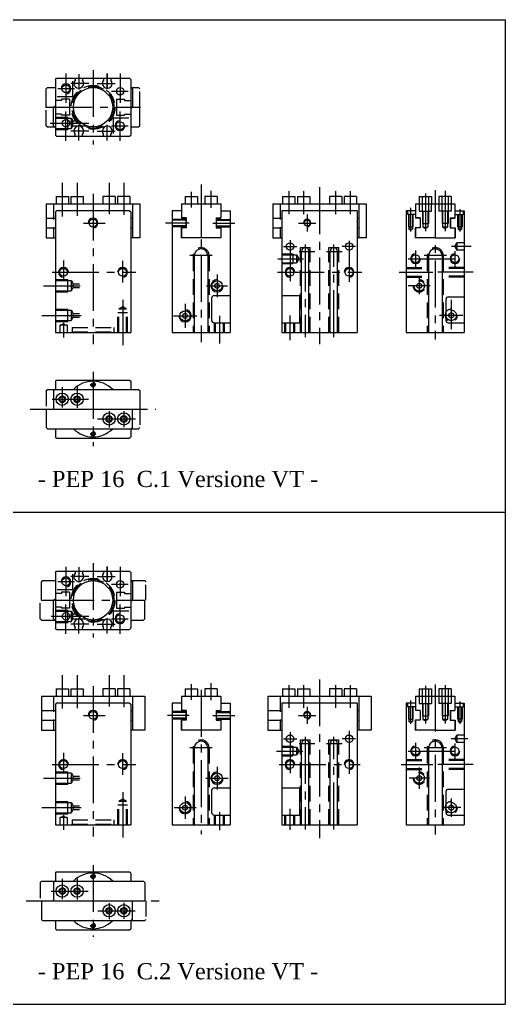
# Model space of a CAD drawing. Header units: millimetres. Extents: x 915 to 1315, y -9 to 391.
# Tile 2 of 2: x 1118 to 1315, y -9 to 391. Entities that reach past the tile are written whole.
import ezdxf

# ---------------------------------------------------------------- set-up
doc = ezdxf.new("R2010")
doc.units = ezdxf.units.MM
doc.linetypes.add('CENTER2', pattern=[28.575, 19.05, -3.175, 3.175, -3.175])
doc.linetypes.add('DASHED2', pattern=[9.525, 6.35, -3.175])
doc.layers.add('1', color=2, linetype='DASHED2')
doc.layers.add('2', color=1, linetype='CENTER2')
doc.styles.get("Standard").update_dxf_attribs({"font": 'isocp.shx', "bigfont": 'chineset.shx'})

msp = doc.modelspace()

# ---------------------------------------------------------------- linework, layer by layer
at = {"color": 7}
for p, q in [((1115.45, 391.34), (1315.45, 391.34)), ((1315.45, 391.34), (1315.45, 191.34)), ((1132.63, 367.06), (1133.13, 367.56)), ((1132.63, 367.06), (1133.13, 367.56)), ((1132.63, 367.06), (1132.63, 344.46)), ((1133.13, 367.56), (1162.73, 367.56)), ((1140.63, 367.56), (1140.63, 366.78)), ((1143.63, 367.56), (1143.63, 366.78)), ((1152.23, 367.56), (1152.23, 366.78)), ((1155.23, 367.56), (1155.23, 366.78)), ((1162.73, 367.56), (1163.23, 367.06)), ((1163.23, 367.06), (1163.23, 344.46)), ((1129.43, 363.76), (1128.93, 363.26)), ((1128.93, 355.76), (1128.93, 363.26)), ((1129.43, 363.76), (1132.63, 363.76)), ((1163.23, 363.76), (1163.43, 363.76)), ((1163.93, 363.26), (1163.43, 363.76)), ((1163.93, 363.26), (1163.93, 355.76)), ((1131.93, 355.76), (1132.43, 356.26)), ((1132.43, 356.26), (1132.63, 356.26)), ((1135.13, 358.51), (1132.63, 358.51)), ((1138.43, 359.01), (1135.13, 359.01)), ((1135.13, 359.01), (1135.13, 358.51)), ((1138.43, 359.01), (1138.43, 352.51)), ((1157.43, 359.01), (1160.73, 359.01)), ((1157.43, 359.01), (1157.43, 352.51)), ((1160.73, 359.01), (1160.73, 358.51)), ((1160.73, 358.51), (1163.23, 358.51)), ((1128.93, 355.76), (1131.93, 355.76)), ((1131.93, 348.26), (1131.93, 355.76)), ((1135.13, 353.01), (1132.63, 353.01)), ((1135.13, 353.01), (1135.13, 352.51)), ((1138.43, 352.51), (1135.13, 352.51)), ((1157.43, 352.51), (1160.73, 352.51)), ((1160.73, 353.01), (1163.23, 353.01)), ((1160.73, 353.01), (1160.73, 352.51)), ((1163.23, 355.26), (1163.43, 355.26)), ((1163.93, 355.76), (1163.43, 355.26)), ((1163.93, 355.76), (1166.93, 355.76)), ((1166.93, 348.26), (1166.93, 355.76)), ((1131.93, 348.26), (1132.43, 347.76)), ((1166.43, 347.76), (1166.93, 348.26)), ((1132.43, 347.76), (1132.63, 347.76)), ((1133.13, 343.96), (1132.63, 344.46)), ((1140.63, 343.96), (1140.63, 344.74)), ((1143.63, 343.96), (1143.63, 344.74)), ((1152.23, 343.96), (1152.23, 344.74)), ((1155.23, 343.96), (1155.23, 344.74)), ((1162.73, 343.96), (1163.23, 344.46)), ((1163.23, 347.76), (1166.43, 347.76)), ((1133.13, 343.96), (1162.73, 343.96)), ((1183.82, 316.53), (1199.82, 316.53)), ((1183.82, 316.53), (1183.82, 310.73)), ((1185.32, 319.53), (1185.32, 316.53)), ((1185.32, 319.53), (1190.32, 319.53)), ((1190.32, 319.53), (1190.32, 316.53)), ((1191.82, 316.53), (1191.82, 302.73)), ((1198.32, 319.53), (1193.32, 319.53)), ((1193.32, 319.53), (1193.32, 316.53)), ((1198.32, 319.53), (1198.32, 316.53)), ((1199.82, 316.53), (1199.82, 310.73)), ((1220.97, 316.53), (1258.97, 316.53)), ((1220.97, 316.53), (1220.97, 302.73)), ((1224.97, 319.53), (1224.97, 316.53)), ((1224.97, 319.53), (1229.97, 319.53)), ((1229.97, 319.53), (1229.97, 316.53)), ((1230.97, 319.53), (1230.97, 316.53)), ((1230.97, 319.53), (1235.97, 319.53)), ((1235.97, 319.53), (1235.97, 316.53)), ((1243.97, 319.53), (1243.97, 316.53)), ((1248.97, 319.53), (1243.97, 319.53)), ((1248.97, 319.53), (1248.97, 316.53)), ((1254.97, 319.53), (1249.97, 319.53)), ((1249.97, 319.53), (1249.97, 316.53)), ((1254.97, 319.53), (1254.97, 316.53)), ((1255.97, 316.53), (1255.97, 302.73)), ((1258.97, 316.53), (1258.97, 302.73)), ((1278.99, 316.53), (1294.99, 316.53)), ((1278.99, 316.53), (1278.99, 310.73)), ((1280.49, 319.53), (1280.49, 316.53)), ((1280.49, 319.53), (1285.49, 319.53)), ((1285.49, 319.53), (1285.49, 316.53)), ((1286.99, 316.53), (1286.99, 302.73)), ((1288.49, 319.53), (1288.49, 316.53)), ((1293.49, 319.53), (1288.49, 319.53)), ((1293.49, 319.53), (1293.49, 316.53)), ((1294.99, 316.53), (1294.99, 310.73)), ((1180.02, 313.73), (1180.02, 264.23)), ((1183.82, 313.73), (1180.02, 313.73)), ((1199.82, 313.73), (1203.62, 313.73)), ((1203.62, 313.73), (1203.62, 264.23)), ((1220.97, 313.73), (1220.97, 302.73)), ((1224.67, 313.73), (1224.67, 264.23)), ((1255.27, 313.73), (1224.67, 313.73)), ((1255.27, 313.73), (1255.27, 264.23)), ((1258.97, 313.73), (1258.97, 302.73)), ((1275.19, 313.73), (1275.19, 264.23)), ((1278.99, 313.73), (1275.19, 313.73)), ((1294.99, 313.73), (1298.79, 313.73)), ((1298.79, 313.73), (1298.79, 264.23)), ((1185.72, 310.83), (1183.82, 310.83)), ((1185.62, 310.73), (1183.82, 310.73)), ((1185.62, 310.73), (1185.62, 306.73)), ((1185.72, 310.83), (1185.72, 306.73)), ((1197.92, 310.83), (1197.92, 306.73)), ((1197.92, 310.83), (1199.82, 310.83)), ((1198.02, 310.73), (1199.82, 310.73)), ((1198.02, 310.73), (1198.02, 306.73)), ((1220.97, 310.73), (1224.67, 310.73)), ((1255.27, 310.73), (1255.97, 310.73)), ((1280.89, 310.83), (1278.99, 310.83)), ((1280.79, 310.73), (1278.99, 310.73)), ((1280.79, 310.73), (1280.79, 306.73)), ((1280.89, 310.83), (1280.89, 306.73)), ((1293.09, 310.83), (1293.09, 306.73)), ((1293.09, 310.83), (1294.99, 310.83)), ((1293.19, 310.73), (1293.19, 306.73)), ((1293.19, 310.73), (1294.99, 310.73)), ((1183.72, 306.73), (1183.72, 302.73)), ((1185.72, 306.73), (1183.72, 306.73)), ((1183.82, 306.73), (1183.82, 302.73)), ((1197.92, 306.73), (1199.92, 306.73)), ((1199.82, 306.73), (1199.82, 302.73)), ((1199.92, 306.73), (1199.92, 302.73)), ((1220.97, 306.73), (1224.67, 306.73)), ((1255.27, 306.73), (1255.97, 306.73)), ((1278.89, 306.73), (1278.89, 302.73)), ((1280.89, 306.73), (1278.89, 306.73)), ((1278.99, 306.73), (1278.99, 302.73)), ((1293.09, 306.73), (1295.09, 306.73)), ((1294.99, 306.73), (1294.99, 302.73)), ((1295.09, 306.73), (1295.09, 302.73)), ((1199.92, 302.73), (1183.72, 302.73)), ((1220.97, 302.73), (1224.67, 302.73)), ((1258.97, 302.73), (1255.27, 302.73)), ((1286.99, 302.73), (1278.89, 302.73)), ((1286.99, 302.73), (1295.09, 302.73)), ((1232.67, 264.23), (1232.67, 297.23)), ((1235.67, 264.23), (1235.67, 297.23)), ((1244.27, 264.23), (1244.27, 297.23)), ((1247.27, 264.23), (1247.27, 297.23)), ((1189.07, 295.48), (1189.07, 264.23)), ((1194.57, 295.48), (1194.57, 264.23)), ((1284.24, 295.48), (1284.24, 264.23)), ((1289.74, 295.48), (1289.74, 264.23)), ((1196.12, 278.23), (1196.12, 269.23)), ((1197.12, 279.23), (1203.62, 279.23)), ((1224.67, 279.23), (1231.77, 279.23)), ((1231.77, 279.23), (1231.77, 268.23)), ((1291.29, 277.73), (1291.29, 269.23)), ((1292.29, 278.73), (1298.79, 278.73)), ((1197.12, 268.23), (1203.62, 268.23)), ((1224.67, 268.23), (1231.77, 268.23)), ((1292.29, 268.23), (1298.79, 268.23)), ((1180.02, 264.23), (1203.62, 264.23)), ((1224.67, 264.23), (1255.27, 264.23)), ((1275.19, 264.23), (1298.79, 264.23)), ((1132.63, 244.45), (1133.13, 244.95)), ((1132.63, 244.45), (1133.13, 244.95)), ((1132.63, 244.45), (1132.63, 241.15)), ((1133.13, 244.95), (1162.73, 244.95)), ((1162.73, 244.95), (1163.23, 244.45)), ((1163.23, 244.45), (1163.23, 241.15)), ((1131.93, 240.65), (1132.43, 241.15)), ((1131.93, 240.65), (1131.93, 233.15)), ((1132.43, 241.15), (1166.43, 241.15)), ((1166.43, 241.15), (1166.93, 240.65)), ((1166.93, 240.65), (1166.93, 233.15)), ((1128.93, 233.15), (1166.93, 233.15)), ((1128.93, 233.15), (1128.93, 225.65)), ((1163.93, 225.65), (1163.93, 233.15)), ((1129.43, 225.15), (1128.93, 225.65)), ((1129.43, 225.15), (1163.43, 225.15)), ((1132.63, 225.15), (1132.63, 221.85)), ((1163.23, 225.15), (1163.23, 221.85)), ((1163.93, 225.65), (1163.43, 225.15)), ((1133.13, 221.35), (1132.63, 221.85)), ((1133.13, 221.35), (1162.73, 221.35)), ((1162.73, 221.35), (1163.23, 221.85)), ((1115.45, 191.34), (1315.45, 191.34)), ((1115.45, 191.34), (1315.45, 191.34)), ((1315.45, 191.34), (1315.45, -8.66)), ((1132.63, 166.76), (1133.13, 167.26)), ((1132.63, 166.76), (1133.13, 167.26)), ((1132.63, 166.76), (1132.63, 144.16)), ((1133.13, 167.26), (1162.73, 167.26)), ((1140.63, 167.26), (1140.63, 166.48)), ((1143.63, 167.26), (1143.63, 166.48)), ((1152.23, 167.26), (1152.23, 166.48)), ((1155.23, 167.26), (1155.23, 166.48)), ((1162.73, 167.26), (1163.23, 166.76)), ((1163.23, 166.76), (1163.23, 144.16)), ((1127.43, 163.46), (1126.93, 162.96)), ((1126.93, 155.46), (1126.93, 162.96)), ((1127.43, 163.46), (1132.63, 163.46)), ((1163.23, 163.46), (1163.43, 163.46)), ((1163.93, 162.96), (1163.43, 163.46)), ((1163.93, 162.96), (1163.93, 155.46)), ((1135.13, 158.21), (1132.63, 158.21)), ((1138.43, 158.71), (1135.13, 158.71)), ((1135.13, 158.71), (1135.13, 158.21)), ((1138.43, 158.71), (1138.43, 152.21)), ((1157.43, 158.71), (1160.73, 158.71)), ((1157.43, 158.71), (1157.43, 152.21)), ((1160.73, 158.71), (1160.73, 158.21)), ((1160.73, 158.21), (1163.23, 158.21)), ((1126.93, 155.46), (1131.93, 155.46)), ((1131.93, 155.46), (1132.43, 155.96)), ((1131.93, 147.96), (1131.93, 155.46)), ((1132.43, 155.96), (1132.63, 155.96)), ((1135.13, 152.71), (1132.63, 152.71)), ((1135.13, 152.71), (1135.13, 152.21)), ((1138.43, 152.21), (1135.13, 152.21)), ((1157.43, 152.21), (1160.73, 152.21)), ((1160.73, 152.71), (1163.23, 152.71)), ((1160.73, 152.71), (1160.73, 152.21)), ((1163.23, 154.96), (1163.43, 154.96)), ((1163.93, 155.46), (1163.43, 154.96)), ((1163.93, 155.46), (1168.93, 155.46)), ((1168.93, 147.96), (1168.93, 155.46)), ((1131.93, 147.96), (1132.43, 147.46)), ((1132.43, 147.46), (1132.63, 147.46)), ((1133.13, 143.66), (1132.63, 144.16)), ((1140.63, 143.66), (1140.63, 144.44)), ((1143.63, 143.66), (1143.63, 144.44)), ((1152.23, 143.66), (1152.23, 144.44)), ((1155.23, 143.66), (1155.23, 144.44)), ((1162.73, 143.66), (1163.23, 144.16)), ((1163.23, 147.46), (1168.43, 147.46)), ((1168.43, 147.46), (1168.93, 147.96)), ((1133.13, 143.66), (1162.73, 143.66)), ((1183.82, 116.53), (1199.82, 116.53)), ((1183.82, 116.53), (1183.82, 110.73)), ((1185.32, 119.53), (1185.32, 116.53)), ((1185.32, 119.53), (1190.32, 119.53)), ((1190.32, 119.53), (1190.32, 116.53)), ((1191.82, 116.53), (1191.82, 102.73)), ((1193.32, 119.53), (1193.32, 116.53)), ((1198.32, 119.53), (1193.32, 119.53)), ((1198.32, 119.53), (1198.32, 116.53)), ((1199.82, 116.53), (1199.82, 110.73)), ((1218.97, 116.53), (1260.97, 116.53)), ((1218.97, 116.53), (1218.97, 102.73)), ((1224.97, 119.53), (1224.97, 116.53)), ((1224.97, 119.53), (1229.97, 119.53)), ((1229.97, 119.53), (1229.97, 116.53)), ((1230.97, 119.53), (1230.97, 116.53)), ((1230.97, 119.53), (1235.97, 119.53)), ((1235.97, 119.53), (1235.97, 116.53)), ((1243.97, 119.53), (1243.97, 116.53)), ((1248.97, 119.53), (1243.97, 119.53)), ((1248.97, 119.53), (1248.97, 116.53)), ((1254.97, 119.53), (1249.97, 119.53)), ((1249.97, 119.53), (1249.97, 116.53)), ((1254.97, 119.53), (1254.97, 116.53)), ((1255.97, 116.53), (1255.97, 102.73)), ((1260.97, 116.53), (1260.97, 102.73)), ((1278.99, 116.53), (1294.99, 116.53)), ((1278.99, 116.53), (1278.99, 110.73)), ((1280.49, 119.53), (1280.49, 116.53)), ((1280.49, 119.53), (1285.49, 119.53)), ((1285.49, 119.53), (1285.49, 116.53)), ((1286.99, 116.53), (1286.99, 102.73)), ((1288.49, 119.53), (1288.49, 116.53)), ((1293.49, 119.53), (1288.49, 119.53)), ((1293.49, 119.53), (1293.49, 116.53)), ((1294.99, 116.53), (1294.99, 110.73)), ((1180.02, 113.73), (1180.02, 64.23)), ((1183.82, 113.73), (1180.02, 113.73)), ((1199.82, 113.73), (1203.62, 113.73)), ((1203.62, 113.73), (1203.62, 64.23)), ((1218.97, 113.73), (1218.97, 102.73)), ((1224.67, 113.73), (1224.67, 64.23)), ((1255.27, 113.73), (1224.67, 113.73)), ((1255.27, 113.73), (1255.27, 64.23)), ((1260.97, 113.73), (1260.97, 102.73)), ((1275.19, 113.73), (1275.19, 64.23)), ((1278.99, 113.73), (1275.19, 113.73)), ((1294.99, 113.73), (1298.79, 113.73)), ((1298.79, 113.73), (1298.79, 64.23)), ((1185.72, 110.73), (1183.82, 110.73)), ((1185.62, 110.73), (1185.62, 106.73)), ((1185.72, 110.73), (1185.72, 106.73)), ((1197.92, 110.73), (1197.92, 106.73)), ((1197.92, 110.73), (1199.82, 110.73)), ((1198.02, 110.73), (1198.02, 106.73)), ((1218.97, 110.73), (1224.67, 110.73)), ((1255.27, 110.73), (1255.97, 110.73)), ((1280.89, 110.73), (1278.99, 110.73)), ((1280.79, 110.73), (1280.79, 106.73)), ((1280.89, 110.73), (1280.89, 106.73)), ((1293.09, 110.73), (1294.99, 110.73)), ((1293.09, 110.73), (1293.09, 106.73)), ((1293.19, 110.73), (1293.19, 106.73)), ((1183.72, 106.73), (1183.72, 102.73)), ((1185.72, 106.73), (1183.72, 106.73)), ((1183.82, 106.73), (1183.82, 102.73)), ((1197.92, 106.73), (1199.92, 106.73)), ((1199.82, 106.73), (1199.82, 102.73)), ((1199.92, 106.73), (1199.92, 102.73)), ((1218.97, 106.73), (1224.67, 106.73)), ((1255.27, 106.73), (1255.97, 106.73)), ((1278.89, 106.73), (1278.89, 102.73)), ((1280.89, 106.73), (1278.89, 106.73)), ((1278.99, 106.73), (1278.99, 102.73)), ((1293.09, 106.73), (1295.09, 106.73)), ((1294.99, 106.73), (1294.99, 102.73)), ((1295.09, 106.73), (1295.09, 102.73)), ((1199.92, 102.73), (1183.72, 102.73)), ((1218.97, 102.73), (1224.67, 102.73)), ((1260.97, 102.73), (1255.27, 102.73)), ((1286.99, 102.73), (1278.89, 102.73)), ((1286.99, 102.73), (1295.09, 102.73)), ((1232.67, 64.23), (1232.67, 97.23)), ((1235.67, 64.23), (1235.67, 97.23)), ((1244.27, 64.23), (1244.27, 97.23)), ((1247.27, 64.23), (1247.27, 97.23)), ((1189.07, 95.48), (1189.07, 64.23)), ((1194.57, 95.48), (1194.57, 64.23)), ((1284.24, 95.48), (1284.24, 64.23)), ((1289.74, 95.48), (1289.74, 64.23)), ((1196.12, 78.23), (1196.12, 69.23)), ((1197.12, 79.23), (1203.62, 79.23)), ((1224.67, 79.23), (1231.77, 79.23)), ((1231.77, 79.23), (1231.77, 68.23)), ((1291.29, 77.73), (1291.29, 69.23)), ((1292.29, 78.73), (1298.79, 78.73)), ((1197.12, 68.23), (1203.62, 68.23)), ((1224.67, 68.23), (1231.77, 68.23)), ((1292.29, 68.23), (1298.79, 68.23)), ((1180.02, 64.23), (1203.62, 64.23)), ((1224.67, 64.23), (1255.27, 64.23)), ((1275.19, 64.23), (1298.79, 64.23)), ((1132.63, 44.65), (1133.13, 45.15)), ((1132.63, 44.65), (1133.13, 45.15)), ((1132.63, 44.65), (1132.63, 41.35)), ((1133.13, 45.15), (1162.73, 45.15)), ((1162.73, 45.15), (1163.23, 44.65)), ((1163.23, 44.65), (1163.23, 41.35)), ((1131.93, 40.85), (1132.43, 41.35)), ((1131.93, 40.85), (1131.93, 33.35)), ((1132.43, 41.35), (1168.43, 41.35)), ((1168.43, 41.35), (1168.93, 40.85)), ((1168.93, 40.85), (1168.93, 33.35)), ((1126.93, 33.35), (1168.93, 33.35)), ((1126.93, 33.35), (1126.93, 25.85)), ((1163.93, 25.85), (1163.93, 33.35)), ((1127.43, 25.35), (1126.93, 25.85)), ((1127.43, 25.35), (1163.43, 25.35)), ((1132.63, 25.35), (1132.63, 22.05)), ((1163.23, 25.35), (1163.23, 22.05)), ((1163.93, 25.85), (1163.43, 25.35)), ((1133.13, 21.55), (1132.63, 22.05)), ((1133.13, 21.55), (1162.73, 21.55)), ((1162.73, 21.55), (1163.23, 22.05)), ((1115.45, -8.66), (1315.45, -8.66))]:
    msp.add_line(p, q, dxfattribs=at)
at = {"color": 7, "linetype": 'DASHED2'}
for p, q in [((1163.43, 363.76), (1166.43, 363.76)), ((1166.43, 363.76), (1166.93, 363.26)), ((1166.93, 355.76), (1166.93, 363.26)), ((1128.93, 348.26), (1128.93, 355.76)), ((1128.93, 348.26), (1129.43, 347.76)), ((1129.43, 347.76), (1132.43, 347.76)), ((1128.93, 240.65), (1129.43, 241.15)), ((1128.93, 240.65), (1128.93, 233.15)), ((1129.43, 241.15), (1132.43, 241.15)), ((1166.93, 233.15), (1166.93, 225.65)), ((1163.43, 225.15), (1166.43, 225.15)), ((1166.43, 225.15), (1166.93, 225.65)), ((1163.43, 163.46), (1168.93, 163.46)), ((1168.93, 163.46), (1169.43, 162.96)), ((1169.43, 155.46), (1169.43, 162.96)), ((1126.43, 147.96), (1126.43, 155.46)), ((1126.43, 147.96), (1126.93, 147.46)), ((1126.93, 147.46), (1132.43, 147.46)), ((1126.43, 40.85), (1126.93, 41.35)), ((1126.43, 40.85), (1126.43, 33.35)), ((1126.93, 41.35), (1132.43, 41.35)), ((1169.43, 33.35), (1169.43, 25.85)), ((1163.43, 25.35), (1168.93, 25.35)), ((1168.93, 25.35), (1169.43, 25.85))]:
    msp.add_line(p, q, dxfattribs=at)
at = {"color": 7, "ltscale": 0.05}
for p, q in [((1128.93, 316.53), (1166.93, 316.53)), ((1128.93, 316.53), (1128.93, 302.73)), ((1132.93, 319.53), (1132.93, 316.53)), ((1132.93, 319.53), (1137.93, 319.53)), ((1137.93, 319.53), (1137.93, 316.53)), ((1138.93, 319.53), (1138.93, 316.53)), ((1138.93, 319.53), (1143.93, 319.53)), ((1143.93, 319.53), (1143.93, 316.53)), ((1151.93, 319.53), (1151.93, 316.53)), ((1156.93, 319.53), (1151.93, 319.53)), ((1156.93, 319.53), (1156.93, 316.53)), ((1162.93, 319.53), (1157.93, 319.53)), ((1157.93, 319.53), (1157.93, 316.53)), ((1162.93, 319.53), (1162.93, 316.53)), ((1163.93, 316.53), (1163.93, 302.73)), ((1166.93, 316.53), (1166.93, 302.73)), ((1128.93, 313.73), (1128.93, 302.73)), ((1132.63, 313.23), (1133.13, 313.73)), ((1132.63, 313.23), (1132.63, 264.23)), ((1162.73, 313.73), (1133.13, 313.73)), ((1162.73, 313.73), (1163.23, 313.23)), ((1163.23, 313.23), (1163.23, 264.23)), ((1166.93, 313.73), (1166.93, 302.73)), ((1128.93, 310.73), (1132.63, 310.73)), ((1163.23, 310.73), (1163.93, 310.73)), ((1128.93, 306.73), (1132.63, 306.73)), ((1163.23, 306.73), (1163.93, 306.73)), ((1128.93, 302.73), (1132.63, 302.73)), ((1166.93, 302.73), (1163.23, 302.73)), ((1132.63, 264.23), (1163.23, 264.23)), ((1126.93, 116.53), (1168.93, 116.53)), ((1126.93, 116.53), (1126.93, 102.73)), ((1132.93, 119.53), (1132.93, 116.53)), ((1132.93, 119.53), (1137.93, 119.53)), ((1137.93, 119.53), (1137.93, 116.53)), ((1138.93, 119.53), (1138.93, 116.53)), ((1138.93, 119.53), (1143.93, 119.53)), ((1143.93, 119.53), (1143.93, 116.53)), ((1151.93, 119.53), (1151.93, 116.53)), ((1156.93, 119.53), (1151.93, 119.53)), ((1156.93, 119.53), (1156.93, 116.53)), ((1157.93, 119.53), (1157.93, 116.53)), ((1162.93, 119.53), (1157.93, 119.53)), ((1162.93, 119.53), (1162.93, 116.53)), ((1163.93, 116.53), (1163.93, 102.73)), ((1168.93, 116.53), (1168.93, 102.73)), ((1126.93, 113.73), (1126.93, 102.73)), ((1132.63, 113.23), (1133.13, 113.73)), ((1132.63, 113.23), (1132.63, 64.23)), ((1162.73, 113.73), (1133.13, 113.73)), ((1162.73, 113.73), (1163.23, 113.23)), ((1163.23, 113.23), (1163.23, 64.23)), ((1168.93, 113.73), (1168.93, 102.73)), ((1126.93, 110.73), (1132.63, 110.73)), ((1163.23, 110.73), (1163.93, 110.73)), ((1126.93, 106.73), (1132.63, 106.73)), ((1163.23, 106.73), (1163.93, 106.73)), ((1126.93, 102.73), (1132.63, 102.73)), ((1168.93, 102.73), (1163.23, 102.73)), ((1132.63, 64.23), (1163.23, 64.23))]:
    msp.add_line(p, q, dxfattribs=at)
at = {"color": 7}
for centre, radius in [((1136.93, 363.26), 1.6), ((1147.93, 355.76), 8), ((1158.93, 362.26), 1.5), ((1136.93, 349.26), 1.5), ((1158.93, 348.26), 1.6), ((1234.97, 308.73), 1.2), ((1227.97, 299.23), 1.5), ((1251.97, 299.23), 1.5), ((1278.99, 294.23), 1.6), ((1294.99, 294.23), 1.6), ((1227.97, 288.73), 1.6), ((1251.97, 288.73), 1.6), ((1198.32, 283.23), 2.1), ((1198.32, 283.23), 1), ((1185.32, 271.03), 2.1), ((1185.32, 271.03), 1), ((1147.93, 243.15), 0.7), ((1135.43, 237.15), 2.5), ((1135.43, 237.15), 1.3), ((1135.43, 237.15), 1), ((1141.43, 237.15), 2.5), ((1141.43, 237.15), 1.3), ((1141.43, 237.15), 1), ((1154.43, 229.15), 2.5), ((1154.43, 229.15), 1.3), ((1154.43, 229.15), 1), ((1160.43, 229.15), 2.5), ((1160.43, 229.15), 1.3), ((1160.43, 229.15), 1), ((1147.93, 223.15), 0.7), ((1136.93, 162.96), 1.6), ((1147.93, 155.46), 8), ((1158.93, 161.96), 1.5), ((1136.93, 148.96), 1.5), ((1158.93, 147.96), 1.6), ((1234.97, 108.73), 1.2), ((1227.97, 99.23), 1.5), ((1251.97, 99.23), 1.5), ((1278.99, 94.23), 1.6), ((1294.99, 94.23), 1.6), ((1227.97, 88.73), 1.6), ((1251.97, 88.73), 1.6), ((1198.32, 83.23), 2.1), ((1198.32, 83.23), 1), ((1185.32, 71.23), 2.1), ((1185.32, 71.23), 1), ((1147.93, 43.35), 0.7), ((1135.43, 37.35), 2.5), ((1135.43, 37.35), 1.3), ((1135.43, 37.35), 1), ((1141.43, 37.35), 2.5), ((1141.43, 37.35), 1.3), ((1141.43, 37.35), 1), ((1154.43, 29.35), 2.5), ((1154.43, 29.35), 1.3), ((1154.43, 29.35), 1), ((1160.43, 29.35), 2.5), ((1160.43, 29.35), 1.3), ((1160.43, 29.35), 1), ((1147.93, 23.35), 0.7)]:
    msp.add_circle(centre, radius, dxfattribs=at)
at = {"color": 7, "ltscale": 0.05}
for centre in [(1147.93, 308.73), (1135.93, 288.73), (1159.93, 288.73), (1147.93, 108.73), (1135.93, 88.73), (1159.93, 88.73)]:
    msp.add_circle(centre, 1.6, dxfattribs=at)
at = {"color": 7}
for centre, radius, start, end in [((1136.93, 363.26), 2, 270, 180), ((1142.13, 365.46), 2, 138.5904, 41.4096), ((1153.73, 365.46), 2, 138.5904, 41.4096), ((1142.13, 346.06), 2, 318.5904, 221.4096), ((1153.73, 346.06), 2, 318.5904, 221.4096), ((1158.93, 348.26), 2, 90, 0), ((1234.97, 308.73), 1.5, 270, 180), ((1191.82, 295.48), 2.75, 0, 180), ((1234.17, 297.23), 1.5, 0, 180), ((1245.77, 297.23), 1.5, 0, 180), ((1278.99, 294.23), 2, 90, 0), ((1286.99, 295.48), 2.75, 0, 180), ((1294.99, 294.23), 2, 90, 0), ((1227.97, 288.73), 2, 0, 270), ((1251.97, 288.73), 2, 270, 180), ((1198.32, 283.23), 2.5, 90, 0), ((1197.12, 278.23), 1, 90, 180), ((1292.29, 277.73), 1, 90, 180), ((1185.32, 271.03), 2.5, 180, 90), ((1197.12, 269.23), 1, 180, 270), ((1292.29, 269.23), 1, 180, 270), ((1147.93, 233.15), 11.3, 45.0696, 134.9304), ((1147.93, 243.15), 0.9, 180, 90), ((1135.43, 237.15), 1.25, 180, 90), ((1141.43, 237.15), 1.25, 180, 90), ((1154.43, 229.15), 1.25, 180, 90), ((1160.43, 229.15), 1.25, 180, 90), ((1147.93, 233.15), 11.3, 225.0696, 314.9304), ((1147.93, 223.15), 0.9, 180, 90), ((1136.93, 162.96), 2, 270, 180), ((1142.13, 165.16), 2, 138.5904, 41.4096), ((1153.73, 165.16), 2, 138.5904, 41.4096), ((1158.93, 147.96), 2, 90, 0), ((1142.13, 145.76), 2, 318.5904, 221.4096), ((1153.73, 145.76), 2, 318.5904, 221.4096), ((1234.97, 108.73), 1.5, 270, 180), ((1191.82, 95.48), 2.75, 0, 180), ((1234.17, 97.23), 1.5, 0, 180), ((1245.77, 97.23), 1.5, 0, 180), ((1278.99, 94.23), 2, 90, 0), ((1286.99, 95.48), 2.75, 0, 180), ((1294.99, 94.23), 2, 90, 0), ((1227.97, 88.73), 2, 0, 270), ((1251.97, 88.73), 2, 270, 180), ((1198.32, 83.23), 2.5, 90, 0), ((1197.12, 78.23), 1, 90, 180), ((1292.29, 77.73), 1, 90, 180), ((1185.32, 71.23), 2.5, 180, 90), ((1197.12, 69.23), 1, 180, 270), ((1292.29, 69.23), 1, 180, 270), ((1147.93, 33.35), 11.3, 45.0696, 134.9304), ((1147.93, 43.35), 0.9, 180, 90), ((1135.43, 37.35), 1.25, 180, 90), ((1141.43, 37.35), 1.25, 180, 90), ((1154.43, 29.35), 1.25, 180, 90), ((1160.43, 29.35), 1.25, 180, 90), ((1147.93, 33.35), 11.3, 225.0696, 314.9304), ((1147.93, 23.35), 0.9, 180, 90)]:
    msp.add_arc(centre, radius, start, end, dxfattribs=at)
at = {"color": 7, "ltscale": 0.05}
for centre, start, end in [((1147.93, 308.73), 270, 180), ((1135.93, 288.73), 0, 270), ((1159.93, 288.73), 270, 180), ((1147.93, 108.73), 270, 180), ((1135.93, 88.73), 0, 270), ((1159.93, 88.73), 270, 180)]:
    msp.add_arc(centre, 2, start, end, dxfattribs=at)
at = {"layer": '1', "color": 7}
for p, q in [((1139.73, 360.06), (1139.73, 367.56)), ((1139.73, 360.06), (1132.63, 360.06)), ((1132.63, 351.76), (1137.63, 351.76)), ((1132.63, 351.36), (1139.13, 351.36)), ((1137.63, 346.76), (1137.63, 351.76)), ((1139.13, 351.36), (1139.77, 350.26)), ((1139.13, 347.16), (1139.13, 351.36)), ((1139.13, 347.16), (1139.77, 348.26)), ((1139.77, 348.26), (1139.77, 350.26)), ((1139.77, 350.26), (1142.12, 350.26)), ((1139.77, 348.26), (1145.15, 348.26)), ((1156.13, 351.46), (1163.23, 351.46)), ((1156.13, 351.46), (1156.13, 343.96)), ((1132.63, 347.16), (1139.13, 347.16)), ((1132.63, 346.76), (1137.63, 346.76)), ((1131.93, 316.53), (1131.93, 302.73)), ((1223.97, 316.53), (1223.97, 302.73)), ((1280.49, 316.53), (1280.49, 313.53)), ((1281.69, 319.53), (1281.69, 313.53)), ((1284.29, 319.53), (1284.29, 313.53)), ((1285.49, 313.53), (1285.49, 316.53)), ((1288.49, 316.53), (1288.49, 313.53)), ((1289.69, 319.53), (1289.69, 313.53)), ((1292.29, 319.53), (1292.29, 313.53)), ((1293.49, 316.53), (1293.49, 313.53)), ((1275.69, 313.73), (1275.69, 312.23)), ((1278.99, 312.23), (1275.69, 312.23)), ((1276.09, 312.23), (1276.09, 307.23)), ((1276.29, 312.23), (1276.29, 306.23)), ((1277.69, 312.23), (1277.69, 306.23)), ((1277.89, 312.23), (1277.89, 307.23)), ((1280.49, 313.53), (1285.49, 313.53)), ((1281.74, 313.53), (1281.74, 308.53)), ((1281.99, 313.53), (1281.99, 307.03)), ((1283.99, 313.53), (1283.99, 307.03)), ((1284.24, 313.53), (1284.24, 308.53)), ((1293.49, 313.53), (1288.49, 313.53)), ((1289.74, 313.53), (1289.74, 308.53)), ((1289.99, 313.53), (1289.99, 307.03)), ((1291.99, 313.53), (1291.99, 307.03)), ((1292.24, 313.53), (1292.24, 308.53)), ((1294.99, 312.23), (1298.29, 312.23)), ((1296.09, 312.23), (1296.09, 307.23)), ((1296.29, 312.23), (1296.29, 306.23)), ((1297.69, 312.23), (1297.69, 306.23)), ((1297.89, 312.23), (1297.89, 307.23)), ((1298.29, 313.73), (1298.29, 312.23)), ((1185.62, 310.23), (1180.02, 310.23)), ((1185.62, 309.93), (1180.02, 309.93)), ((1198.02, 310.23), (1203.62, 310.23)), ((1198.02, 309.93), (1203.62, 309.93)), ((1281.74, 308.53), (1284.24, 308.53)), ((1292.24, 308.53), (1289.74, 308.53)), ((1185.62, 307.53), (1180.02, 307.53)), ((1185.62, 307.23), (1180.02, 307.23)), ((1198.02, 307.53), (1203.62, 307.53)), ((1198.02, 307.23), (1203.62, 307.23)), ((1276.09, 307.23), (1277.89, 307.23)), ((1276.29, 306.23), (1277.69, 306.23)), ((1276.99, 305.82), (1276.29, 306.23)), ((1276.99, 305.82), (1277.69, 306.23)), ((1281.99, 307.03), (1283.99, 307.03)), ((1281.99, 307.03), (1282.99, 306.45)), ((1283.99, 307.03), (1282.99, 306.45)), ((1291.99, 307.03), (1289.99, 307.03)), ((1289.99, 307.03), (1290.99, 306.45)), ((1291.99, 307.03), (1290.99, 306.45)), ((1297.89, 307.23), (1296.09, 307.23)), ((1297.69, 306.23), (1296.29, 306.23)), ((1296.99, 305.82), (1296.29, 306.23)), ((1296.99, 305.82), (1297.69, 306.23)), ((1294.93, 299.23), (1295.79, 300.73)), ((1295.79, 300.73), (1295.79, 297.73)), ((1298.79, 300.73), (1295.79, 300.73)), ((1224.67, 296.23), (1229.17, 296.23)), ((1229.17, 296.23), (1229.17, 292.23)), ((1232.17, 264.23), (1232.17, 298.73)), ((1232.17, 298.73), (1236.17, 298.73)), ((1236.17, 264.23), (1236.17, 298.73)), ((1243.77, 264.23), (1243.77, 298.73)), ((1243.77, 298.73), (1247.77, 298.73)), ((1247.77, 264.23), (1247.77, 298.73)), ((1294.93, 299.23), (1295.79, 297.73)), ((1298.79, 297.73), (1295.79, 297.73)), ((1188.57, 295.48), (1188.57, 264.23)), ((1195.07, 295.48), (1195.07, 264.23)), ((1224.67, 295.83), (1230.67, 295.83)), ((1224.67, 292.63), (1230.67, 292.63)), ((1224.67, 292.23), (1229.17, 292.23)), ((1230.67, 295.83), (1230.67, 292.63)), ((1230.67, 295.83), (1231.6, 294.23)), ((1231.6, 294.23), (1230.67, 292.63)), ((1283.74, 295.48), (1283.74, 264.23)), ((1290.24, 295.48), (1290.24, 264.23)), ((1275.19, 290.73), (1283.74, 290.73)), ((1275.19, 290.33), (1283.74, 290.33)), ((1298.79, 290.73), (1290.24, 290.73)), ((1298.79, 290.33), (1290.24, 290.33)), ((1132.63, 285.73), (1137.63, 285.73)), ((1132.63, 285.33), (1139.13, 285.33)), ((1137.63, 280.73), (1137.63, 285.73)), ((1139.13, 281.13), (1139.13, 285.33)), ((1139.13, 285.33), (1139.91, 283.98)), ((1275.19, 287.13), (1283.74, 287.13)), ((1275.19, 286.73), (1283.74, 286.73)), ((1298.79, 287.13), (1290.24, 287.13)), ((1298.79, 286.73), (1290.24, 286.73)), ((1132.63, 281.13), (1139.13, 281.13)), ((1132.63, 280.73), (1137.63, 280.73)), ((1139.13, 281.13), (1139.91, 282.48)), ((1139.91, 282.48), (1139.91, 283.98)), ((1139.91, 283.98), (1142.37, 283.98)), ((1139.91, 282.48), (1142.4, 282.48)), ((1132.63, 273.73), (1137.63, 273.73)), ((1132.63, 273.33), (1139.13, 273.33)), ((1137.63, 268.73), (1137.63, 273.73)), ((1139.13, 269.13), (1139.13, 273.33)), ((1139.13, 273.33), (1139.91, 271.98)), ((1161.98, 272.23), (1157.98, 272.23)), ((1157.98, 264.23), (1157.98, 272.23)), ((1159.98, 274.65), (1158.38, 273.73)), ((1161.58, 273.73), (1158.38, 273.73)), ((1158.38, 264.23), (1158.38, 273.73)), ((1161.58, 273.73), (1159.98, 274.65)), ((1161.58, 264.23), (1161.58, 273.73)), ((1161.98, 264.23), (1161.98, 272.23)), ((1132.63, 269.13), (1139.13, 269.13)), ((1132.63, 268.73), (1137.63, 268.73)), ((1139.13, 269.13), (1139.91, 270.48)), ((1139.91, 270.48), (1139.91, 271.98)), ((1139.91, 271.98), (1142.37, 271.98)), ((1139.91, 270.48), (1142.4, 270.48)), ((1197.32, 264.23), (1197.32, 268.23)), ((1197.72, 264.23), (1197.72, 268.23)), ((1200.92, 264.23), (1200.92, 268.23)), ((1201.32, 264.23), (1201.32, 268.23)), ((1225.92, 264.23), (1225.92, 268.23)), ((1226.32, 264.23), (1226.32, 268.23)), ((1229.52, 264.23), (1229.52, 268.23)), ((1229.92, 264.23), (1229.92, 268.23)), ((1137.38, 267.23), (1134.38, 267.23)), ((1134.38, 267.23), (1134.38, 264.23)), ((1135.88, 267.8), (1134.88, 267.23)), ((1135.88, 267.8), (1136.88, 267.23)), ((1137.38, 267.23), (1137.38, 264.23)), ((1139.43, 264.53), (1139.13, 264.23)), ((1139.43, 266.23), (1156.43, 266.23)), ((1139.43, 266.23), (1139.43, 264.53)), ((1139.43, 264.53), (1156.43, 264.53)), ((1156.43, 266.23), (1156.43, 264.53)), ((1156.43, 264.53), (1156.73, 264.23)), ((1139.73, 159.76), (1139.73, 167.26)), ((1139.73, 159.76), (1132.63, 159.76)), ((1132.63, 151.46), (1137.63, 151.46)), ((1132.63, 151.06), (1139.13, 151.06)), ((1137.63, 146.46), (1137.63, 151.46)), ((1139.13, 151.06), (1139.77, 149.96)), ((1139.13, 146.86), (1139.13, 151.06)), ((1139.77, 149.96), (1142.12, 149.96)), ((1139.77, 147.96), (1139.77, 149.96)), ((1156.13, 151.16), (1163.23, 151.16)), ((1156.13, 151.16), (1156.13, 143.66)), ((1132.63, 146.86), (1139.13, 146.86)), ((1132.63, 146.46), (1137.63, 146.46)), ((1139.13, 146.86), (1139.77, 147.96)), ((1139.77, 147.96), (1145.15, 147.96)), ((1131.93, 116.53), (1131.93, 102.73)), ((1223.97, 116.53), (1223.97, 102.73)), ((1280.49, 116.53), (1280.49, 113.53)), ((1281.69, 119.53), (1281.69, 113.53)), ((1284.29, 119.53), (1284.29, 113.53)), ((1285.49, 116.53), (1285.49, 113.53)), ((1288.49, 116.53), (1288.49, 113.53)), ((1289.69, 119.53), (1289.69, 113.53)), ((1292.29, 119.53), (1292.29, 113.53)), ((1293.49, 116.53), (1293.49, 113.53)), ((1275.69, 113.73), (1275.69, 112.23)), ((1278.99, 112.23), (1275.69, 112.23)), ((1276.09, 112.23), (1276.09, 107.23)), ((1276.29, 112.23), (1276.29, 106.23)), ((1277.69, 112.23), (1277.69, 106.23)), ((1277.89, 112.23), (1277.89, 107.23)), ((1280.49, 113.53), (1285.49, 113.53)), ((1281.74, 113.53), (1281.74, 108.53)), ((1281.99, 113.53), (1281.99, 107.03)), ((1283.99, 113.53), (1283.99, 107.03)), ((1284.24, 113.53), (1284.24, 108.53)), ((1293.49, 113.53), (1288.49, 113.53)), ((1289.74, 113.53), (1289.74, 108.53)), ((1289.99, 113.53), (1289.99, 107.03)), ((1291.99, 113.53), (1291.99, 107.03)), ((1292.24, 113.53), (1292.24, 108.53)), ((1294.99, 112.23), (1298.29, 112.23)), ((1296.09, 112.23), (1296.09, 107.23)), ((1296.29, 112.23), (1296.29, 106.23)), ((1297.69, 112.23), (1297.69, 106.23)), ((1297.89, 112.23), (1297.89, 107.23)), ((1298.29, 113.73), (1298.29, 112.23)), ((1185.62, 110.23), (1180.02, 110.23)), ((1185.62, 109.93), (1180.02, 109.93)), ((1198.02, 110.23), (1203.62, 110.23)), ((1198.02, 109.93), (1203.62, 109.93)), ((1281.74, 108.53), (1284.24, 108.53)), ((1292.24, 108.53), (1289.74, 108.53)), ((1185.62, 107.53), (1180.02, 107.53)), ((1185.62, 107.23), (1180.02, 107.23)), ((1198.02, 107.53), (1203.62, 107.53)), ((1198.02, 107.23), (1203.62, 107.23)), ((1276.09, 107.23), (1277.89, 107.23)), ((1276.99, 105.82), (1276.29, 106.23)), ((1276.29, 106.23), (1277.69, 106.23)), ((1276.99, 105.82), (1277.69, 106.23)), ((1281.99, 107.03), (1282.99, 106.45)), ((1281.99, 107.03), (1283.99, 107.03)), ((1283.99, 107.03), (1282.99, 106.45)), ((1291.99, 107.03), (1289.99, 107.03)), ((1289.99, 107.03), (1290.99, 106.45)), ((1291.99, 107.03), (1290.99, 106.45)), ((1297.89, 107.23), (1296.09, 107.23)), ((1296.99, 105.82), (1296.29, 106.23)), ((1297.69, 106.23), (1296.29, 106.23)), ((1296.99, 105.82), (1297.69, 106.23)), ((1294.93, 99.23), (1295.79, 100.73)), ((1295.79, 100.73), (1295.79, 97.73)), ((1298.79, 100.73), (1295.79, 100.73)), ((1224.67, 96.23), (1229.17, 96.23)), ((1229.17, 96.23), (1229.17, 92.23)), ((1232.17, 64.23), (1232.17, 98.73)), ((1232.17, 98.73), (1236.17, 98.73)), ((1236.17, 64.23), (1236.17, 98.73)), ((1243.77, 64.23), (1243.77, 98.73)), ((1243.77, 98.73), (1247.77, 98.73)), ((1247.77, 64.23), (1247.77, 98.73)), ((1294.93, 99.23), (1295.79, 97.73)), ((1298.79, 97.73), (1295.79, 97.73)), ((1188.57, 95.48), (1188.57, 64.23)), ((1195.07, 95.48), (1195.07, 64.23)), ((1224.67, 95.83), (1230.67, 95.83)), ((1224.67, 92.63), (1230.67, 92.63)), ((1224.67, 92.23), (1229.17, 92.23)), ((1230.67, 95.83), (1230.67, 92.63)), ((1230.67, 95.83), (1231.6, 94.23)), ((1231.6, 94.23), (1230.67, 92.63)), ((1283.74, 95.48), (1283.74, 64.23)), ((1290.24, 95.48), (1290.24, 64.23)), ((1275.19, 90.73), (1283.74, 90.73)), ((1275.19, 90.33), (1283.74, 90.33)), ((1298.79, 90.73), (1290.24, 90.73)), ((1298.79, 90.33), (1290.24, 90.33)), ((1132.63, 85.73), (1137.63, 85.73)), ((1132.63, 85.33), (1139.13, 85.33)), ((1137.63, 80.73), (1137.63, 85.73)), ((1139.13, 81.13), (1139.13, 85.33)), ((1139.13, 85.33), (1139.91, 83.98)), ((1275.19, 87.13), (1283.74, 87.13)), ((1275.19, 86.73), (1283.74, 86.73)), ((1298.79, 87.13), (1290.24, 87.13)), ((1298.79, 86.73), (1290.24, 86.73)), ((1132.63, 81.13), (1139.13, 81.13)), ((1132.63, 80.73), (1137.63, 80.73)), ((1139.13, 81.13), (1139.91, 82.48)), ((1139.91, 83.98), (1142.37, 83.98)), ((1139.91, 82.48), (1139.91, 83.98)), ((1139.91, 82.48), (1142.4, 82.48)), ((1132.63, 73.73), (1137.63, 73.73)), ((1132.63, 73.33), (1139.13, 73.33)), ((1137.63, 68.73), (1137.63, 73.73)), ((1139.13, 69.13), (1139.13, 73.33)), ((1139.13, 73.33), (1139.91, 71.98)), ((1157.98, 64.23), (1157.98, 72.23)), ((1161.98, 72.23), (1157.98, 72.23)), ((1159.98, 74.65), (1158.38, 73.73)), ((1158.38, 64.23), (1158.38, 73.73)), ((1161.58, 73.73), (1158.38, 73.73)), ((1161.58, 73.73), (1159.98, 74.65)), ((1161.58, 64.23), (1161.58, 73.73)), ((1161.98, 64.23), (1161.98, 72.23)), ((1132.63, 69.13), (1139.13, 69.13)), ((1132.63, 68.73), (1137.63, 68.73)), ((1139.13, 69.13), (1139.91, 70.48)), ((1139.91, 71.98), (1142.37, 71.98)), ((1139.91, 70.48), (1139.91, 71.98)), ((1139.91, 70.48), (1142.4, 70.48)), ((1197.32, 64.23), (1197.32, 68.23)), ((1197.72, 64.23), (1197.72, 68.23)), ((1200.92, 64.23), (1200.92, 68.23)), ((1201.32, 64.23), (1201.32, 68.23)), ((1225.92, 64.23), (1225.92, 68.23)), ((1226.32, 64.23), (1226.32, 68.23)), ((1229.52, 64.23), (1229.52, 68.23)), ((1229.92, 64.23), (1229.92, 68.23)), ((1134.38, 67.23), (1134.38, 64.23)), ((1137.38, 67.23), (1134.38, 67.23)), ((1135.88, 67.8), (1134.88, 67.23)), ((1135.88, 67.8), (1136.88, 67.23)), ((1137.38, 67.23), (1137.38, 64.23)), ((1139.43, 64.53), (1139.13, 64.23)), ((1139.43, 66.23), (1156.43, 66.23)), ((1139.43, 66.23), (1139.43, 64.53)), ((1139.43, 64.53), (1156.43, 64.53)), ((1156.43, 66.23), (1156.43, 64.53)), ((1156.43, 64.53), (1156.73, 64.23))]:
    msp.add_line(p, q, dxfattribs=at)
for centre, radius in [((1147.93, 355.76), 8.9), ((1147.93, 355.76), 8.5), ((1280.49, 283.23), 2.1), ((1280.49, 283.23), 1), ((1293.49, 271.23), 2.1), ((1293.49, 271.23), 1), ((1147.93, 155.46), 8.9), ((1147.93, 155.46), 8.5), ((1280.49, 83.23), 2.1), ((1280.49, 83.23), 1), ((1293.49, 71.23), 2.1), ((1293.49, 71.23), 1)]:
    msp.add_circle(centre, radius, dxfattribs=at)
for centre, radius, start, end in [((1191.82, 295.48), 3.25, 0, 180), ((1286.99, 295.48), 3.25, 0, 180), ((1280.49, 283.23), 2.5, 180, 90), ((1293.49, 271.23), 2.5, 90, 0), ((1191.82, 95.48), 3.25, 0, 180), ((1286.99, 95.48), 3.25, 0, 180), ((1280.49, 83.23), 2.5, 180, 90), ((1293.49, 71.23), 2.5, 90, 0)]:
    msp.add_arc(centre, radius, start, end, dxfattribs=at)
at = {"layer": '2', "color": 7}
for p, q in [((1136.93, 369.43), (1136.93, 357.51)), ((1142.13, 369.21), (1142.13, 363)), ((1147.93, 370.89), (1147.93, 340.63)), ((1153.73, 369.51), (1153.73, 363.3)), ((1153.73, 363.26), (1153.73, 369.5)), ((1158.93, 369.43), (1158.93, 357.51)), ((1146.26, 365.46), (1138.94, 365.46)), ((1149.6, 365.46), (1156.92, 365.46)), ((1140.42, 363.26), (1133.68, 363.26)), ((1155.44, 362.26), (1162.19, 362.26)), ((1128.58, 355.76), (1167.28, 355.76)), ((1136.93, 342.09), (1136.93, 354.01)), ((1158.93, 342.09), (1158.93, 354.01)), ((1130.51, 349.26), (1146.16, 349.26)), ((1142.13, 342.32), (1142.13, 348.52)), ((1153.73, 342.33), (1153.73, 348.56)), ((1153.73, 342.32), (1153.73, 348.52)), ((1155.44, 348.26), (1162.19, 348.26)), ((1146.26, 346.06), (1138.94, 346.06)), ((1149.6, 346.06), (1156.92, 346.06)), ((1135.43, 325.02), (1135.43, 311.45)), ((1141.43, 325.02), (1141.43, 311.66)), ((1154.43, 325.02), (1154.43, 312.39)), ((1160.43, 325.02), (1160.43, 312.03)), ((1191.82, 324.32), (1191.82, 260.28)), ((1147.93, 320.65), (1147.93, 259.56)), ((1187.82, 321.35), (1187.82, 314.98)), ((1195.82, 321.76), (1195.82, 314.95)), ((1227.47, 321.72), (1227.47, 312.31)), ((1233.47, 321.72), (1233.47, 312.31)), ((1239.97, 323.29), (1239.97, 259.55)), ((1246.47, 321.72), (1246.47, 312.31)), ((1252.47, 321.72), (1252.47, 312.31)), ((1282.99, 320.75), (1282.99, 305.42)), ((1286.99, 322.03), (1286.99, 261.38)), ((1290.99, 321.76), (1290.99, 305.39)), ((1234.97, 312.17), (1234.97, 305.28)), ((1276.99, 314.88), (1276.99, 305.26)), ((1296.99, 314.41), (1296.99, 305.26)), ((1144.05, 308.73), (1152.91, 308.73)), ((1187, 308.73), (1177.31, 308.73)), ((1196.65, 308.73), (1205.51, 308.73)), ((1231.46, 308.73), (1238.49, 308.73)), ((1227.97, 301.84), (1227.97, 285.09)), ((1251.97, 301.56), (1251.97, 284.86)), ((1225.39, 299.23), (1230.76, 299.23)), ((1231.64, 297.23), (1238.06, 297.23)), ((1234.17, 300), (1234.17, 262.4)), ((1242.74, 297.23), (1249.16, 297.23)), ((1245.77, 262.37), (1245.77, 299.99)), ((1254.55, 299.23), (1249.19, 299.23)), ((1278.99, 297.63), (1278.99, 290.06)), ((1301.58, 299.23), (1293.63, 299.23)), ((1294.99, 297.26), (1294.99, 290.32)), ((1135.93, 293.46), (1135.93, 286.06)), ((1159.93, 293.39), (1159.93, 284.53)), ((1196.35, 295.48), (1187.3, 295.48)), ((1223.04, 294.23), (1233.41, 294.23)), ((1275.93, 294.23), (1297.83, 294.23)), ((1291.52, 295.48), (1282.47, 295.48)), ((1131.26, 288.73), (1165.34, 288.73)), ((1222.83, 288.73), (1257.12, 288.73)), ((1272.36, 288.73), (1285.98, 288.73)), ((1302.43, 288.73), (1288.01, 288.73)), ((1198.32, 287.77), (1198.32, 278.63)), ((1280.49, 286.57), (1280.49, 279.88)), ((1127.79, 283.23), (1142.67, 283.23)), ((1194.1, 283.23), (1202.55, 283.23)), ((1284.96, 283.23), (1276.03, 283.23)), ((1159.98, 277.49), (1159.98, 259.1)), ((1293.49, 277.5), (1293.49, 265.62)), ((1185.32, 275.88), (1185.32, 266.17)), ((1127.14, 271.23), (1143.07, 271.23)), ((1135.88, 268.24), (1135.88, 262.25)), ((1180.6, 271.03), (1190.05, 271.03)), ((1199.32, 271.05), (1199.32, 259.8)), ((1227.92, 271.18), (1227.92, 261.14)), ((1298.25, 271.23), (1288.74, 271.23)), ((1147.93, 248.27), (1147.93, 218.02)), ((1135.43, 242.08), (1135.43, 233.79)), ((1141.43, 242.08), (1141.43, 233.69)), ((1146.78, 243.15), (1149.08, 243.15)), ((1131.28, 237.15), (1146.11, 237.15)), ((1122.43, 233.15), (1173.43, 233.15)), ((1154.43, 232.25), (1154.43, 225.69)), ((1160.43, 232.35), (1160.43, 225.81)), ((1149.71, 229.15), (1165.18, 229.15)), ((1146.78, 223.15), (1149.08, 223.15)), ((1136.93, 169.13), (1136.93, 157.21)), ((1142.13, 168.9), (1142.13, 162.7)), ((1147.93, 170.61), (1147.93, 140.31)), ((1153.73, 169.2), (1153.73, 163)), ((1153.73, 162.96), (1153.73, 169.2)), ((1158.93, 169.13), (1158.93, 157.21)), ((1146.26, 165.16), (1138.94, 165.16)), ((1149.6, 165.16), (1156.92, 165.16)), ((1140.42, 162.96), (1133.68, 162.96)), ((1155.44, 161.96), (1162.19, 161.96)), ((1129.3, 155.46), (1166.56, 155.46)), ((1136.93, 141.79), (1136.93, 153.71)), ((1158.93, 141.79), (1158.93, 153.71)), ((1130.9, 148.96), (1146.16, 148.96)), ((1142.13, 142.01), (1142.13, 148.22)), ((1153.73, 142.02), (1153.73, 148.26)), ((1153.73, 142.01), (1153.73, 148.22)), ((1146.26, 145.76), (1138.94, 145.76)), ((1149.6, 145.76), (1156.92, 145.76)), ((1155.44, 147.96), (1162.19, 147.96)), ((1135.43, 125.02), (1135.43, 111.45)), ((1141.43, 125.02), (1141.43, 111.66)), ((1154.43, 125.02), (1154.43, 112.39)), ((1160.43, 125.02), (1160.43, 112.03)), ((1147.93, 120.65), (1147.93, 59.56)), ((1187.82, 121.35), (1187.82, 114.98)), ((1195.82, 121.76), (1195.82, 114.95)), ((1227.47, 120.93), (1227.47, 111.81)), ((1233.47, 120.93), (1233.47, 111.81)), ((1239.97, 123.35), (1239.97, 58.77)), ((1246.47, 120.93), (1246.47, 111.81)), ((1252.47, 120.93), (1252.47, 111.81)), ((1282.99, 120.75), (1282.99, 105.42)), ((1286.99, 121.28), (1286.99, 60.35)), ((1290.99, 120.95), (1290.99, 105.39)), ((1191.82, 119.05), (1191.82, 60.46)), ((1234.97, 112.17), (1234.97, 105.28)), ((1276.99, 114.79), (1276.99, 105.26)), ((1296.99, 114.41), (1296.99, 105.26)), ((1144.05, 108.73), (1152.91, 108.73)), ((1187, 108.73), (1178.14, 108.73)), ((1196.65, 108.73), (1205.51, 108.73)), ((1231.46, 108.73), (1238.49, 108.73)), ((1227.97, 101.84), (1227.97, 85.19)), ((1251.97, 102.45), (1251.97, 84.91)), ((1225.39, 99.23), (1230.76, 99.23)), ((1231.64, 97.23), (1238.06, 97.23)), ((1234.17, 100), (1234.17, 62.4)), ((1242.74, 97.23), (1249.16, 97.23)), ((1245.77, 62.37), (1245.77, 99.99)), ((1254.55, 99.23), (1249.19, 99.23)), ((1278.99, 97.63), (1278.99, 90.06)), ((1300.23, 99.23), (1293.47, 99.23)), ((1294.99, 97.26), (1294.99, 90.32)), ((1135.93, 93.46), (1135.93, 86.06)), ((1159.93, 93.39), (1159.93, 84.53)), ((1196.35, 95.48), (1187.3, 95.48)), ((1222.47, 94.23), (1233.22, 94.23)), ((1275.93, 94.23), (1297.83, 94.23)), ((1291.52, 95.48), (1282.47, 95.48)), ((1131.26, 88.73), (1165.34, 88.73)), ((1223.53, 88.73), (1256.42, 88.73)), ((1273.09, 88.73), (1285.98, 88.73)), ((1302.43, 88.73), (1288.01, 88.73)), ((1198.32, 87.77), (1198.32, 78.63)), ((1280.49, 87.51), (1280.49, 78.94)), ((1127.79, 83.23), (1142.67, 83.23)), ((1193.8, 83.23), (1202.85, 83.23)), ((1284.61, 83.23), (1276.37, 83.23)), ((1159.98, 77.49), (1159.98, 59.1)), ((1185.32, 75.8), (1185.32, 66.65)), ((1293.49, 74.92), (1293.49, 67.48)), ((1127.14, 71.23), (1143.07, 71.23)), ((1135.88, 68.24), (1135.88, 62.25)), ((1180.83, 71.23), (1189.82, 71.23)), ((1199.32, 69.46), (1199.32, 62.02)), ((1227.92, 70.69), (1227.92, 62.24)), ((1297.38, 71.23), (1289.61, 71.23)), ((1147.93, 47.93), (1147.93, 18.77)), ((1135.43, 42.28), (1135.43, 33.99)), ((1141.43, 42.28), (1141.43, 33.9)), ((1146.78, 43.35), (1149.08, 43.35)), ((1130.97, 37.35), (1145.99, 37.35)), ((1120.8, 33.35), (1175.06, 33.35)), ((1154.43, 32.45), (1154.43, 25.9)), ((1160.43, 32.55), (1160.43, 26.01)), ((1149.94, 29.35), (1165.02, 29.35)), ((1146.78, 23.35), (1149.08, 23.35))]:
    msp.add_line(p, q, dxfattribs=at)

# ---------------------------------------------------------------- texts
at = {"color": 7, "char_height": 6.5625, "attachment_point": 7}
for s, insert in [('{\\fRomantic|b0|i0|c2|p2;- PEP 16  C.1 Versione VT -}', (1125.45, 201.34)), ('{\\fRomantic|b0|i0|c2|p2;- PEP 16  C.2 Versione VT -}', (1125.45, 1.34))]:
    msp.add_mtext(s, dxfattribs=dict(at, insert=insert))

doc.saveas('drawing.dxf')
